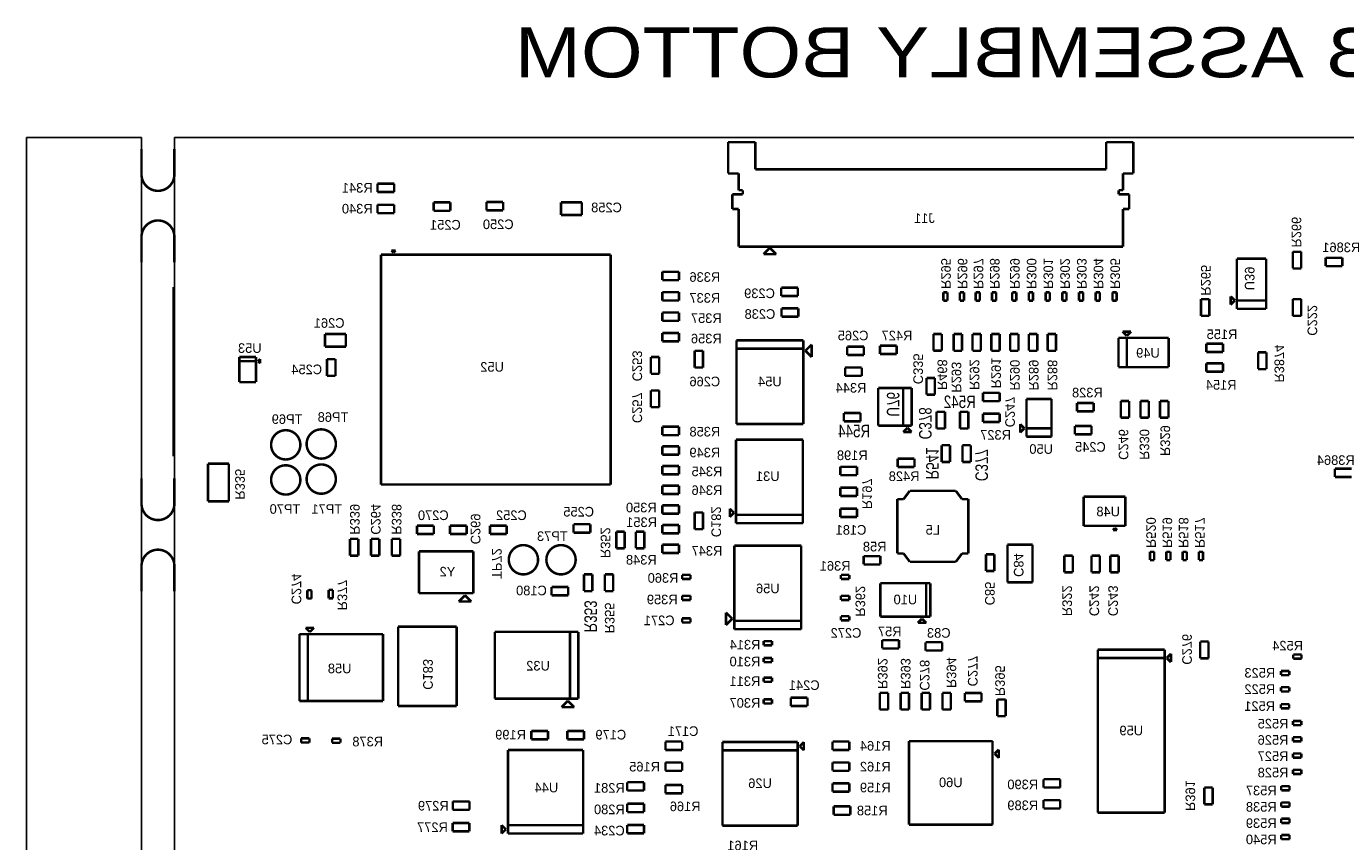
# Model space of a CAD drawing. Extents: x -12 to 112, y -6 to 110.
# Tile 3 of 4: x -12 to 68, y 60 to 110. Entities that reach past the tile are written whole.
import ezdxf
from ezdxf.enums import TextEntityAlignment as Align

# ---------------------------------------------------------------- set-up
doc = ezdxf.new("R2010")
doc.units = 0
for name, color, linetype in [('BG_OUTLINE', 1, 'CONTINUOUS'), ('PG_ASSEMBLY_BOTTOM', 4, 'CONTINUOUS'), ('RD_ASSEMBLY_BOTTOM', 5, 'CONTINUOUS')]:
    doc.layers.add(name, color=color, linetype=linetype)

msp = doc.modelspace()

# ---------------------------------------------------------------- linework, layer by layer
at = {"layer": 'BG_OUTLINE'}
for points in [[(-4.933188, 103.124), (-11.933174, 103.124)], [(-11.933174, 103.124), (-11.933174, -6.083305)], [(-4.933188, -6.083305), (-4.933188, 103.124)], [(-2.933192, 103.124), (102.826807, 103.124)], [(-2.933192, 6.1976), (-2.933192, 103.124)]]:
    msp.add_lwpolyline(points, dxfattribs=at)
at = {"layer": 'BG_OUTLINE', "const_width": 0.1524}
for points in [[(-4.933188, 102.429561), (-4.933188, 100.889559)], [(-2.933192, 100.889559), (-2.933192, 102.429561)], [(-4.933188, 95.549565), (-4.933188, 97.089567)], [(-2.933192, 97.089567), (-2.933192, 95.549565)], [(-2.980947, 94.0435), (-2.980947, 83.7565)], [(-4.933188, 82.421773), (-4.933188, 80.881771)], [(-2.933192, 80.881771), (-2.933192, 82.421773)], [(-4.933188, 75.541777), (-4.933188, 77.081779)], [(-2.933192, 77.081779), (-2.933192, 75.541777)]]:
    msp.add_lwpolyline(points, dxfattribs=at)
for points in [[(-4.933188, 100.889559, 0.414214), (-3.93319, 99.889561)], [(-3.93319, 99.889561, 0.414214), (-2.933192, 100.889559)], [(-4.933188, 97.089567, -0.414214), (-3.93319, 98.089565)], [(-3.93319, 98.089565, -0.414214), (-2.933192, 97.089567)], [(-4.933188, 80.881771, 0.414214), (-3.93319, 79.881773)], [(-3.93319, 79.881773, 0.414214), (-2.933192, 80.881771)], [(-4.933188, 77.081779, -0.414214), (-3.93319, 78.081777)], [(-3.93319, 78.081777, -0.414214), (-2.933192, 77.081779)]]:
    msp.add_lwpolyline(points, format="xyb", dxfattribs=at)
at = {"layer": 'PG_ASSEMBLY_BOTTOM', "const_width": 0.1524}
for points in [[(30.736342, 100.944675), (30.736342, 102.849675)], [(30.736342, 102.849675), (32.387342, 102.849675)], [(32.387342, 102.849675), (32.387342, 101.198675)], [(53.723342, 101.198675), (53.723342, 102.849675)], [(53.723342, 102.849675), (55.374342, 102.849675)], [(55.374342, 102.849675), (55.374342, 100.944675)], [(32.387342, 101.198675), (53.723342, 101.198675)], [(9.413613, 99.814791), (9.413613, 100.322791)], [(9.413613, 100.322791), (10.429613, 100.322791)], [(10.429613, 100.322791), (10.429613, 99.814791)], [(31.371342, 100.944675), (30.736342, 100.944675)], [(31.371342, 99.928675), (31.371342, 100.944675)], [(55.374342, 100.944675), (54.739342, 100.944675)], [(54.739342, 100.944675), (54.739342, 99.928675)], [(10.429613, 99.814791), (9.413613, 99.814791)], [(30.990342, 98.785675), (30.990342, 99.674675)], [(30.990342, 99.674675), (31.625342, 99.674675)], [(31.625342, 99.928675), (31.371342, 99.928675)], [(31.625342, 99.674675), (31.625342, 99.928675)], [(54.739342, 99.928675), (54.485342, 99.928675)], [(54.485342, 99.928675), (54.485342, 99.674675)], [(54.485342, 99.674675), (55.120342, 99.674675)], [(55.120342, 99.674675), (55.120342, 98.785675)], [(9.413613, 99.041809), (10.429613, 99.041809)], [(9.413613, 98.533809), (9.413613, 99.041809)], [(10.429613, 99.041809), (10.429613, 98.533809)], [(12.827, 99.187), (13.843, 99.187)], [(12.827, 98.679), (12.827, 99.187)], [(13.843, 98.679), (12.827, 98.679)], [(13.843, 99.187), (13.843, 98.679)], [(16.040105, 99.215473), (17.056105, 99.215473)], [(16.040105, 98.707473), (16.040105, 99.215473)], [(17.056105, 98.707473), (16.040105, 98.707473)], [(17.056105, 99.215473), (17.056105, 98.707473)], [(20.574, 99.187), (21.844, 99.187)], [(20.574, 98.425), (20.574, 99.187)], [(21.844, 99.187), (21.844, 98.425)], [(31.371342, 98.785675), (30.990342, 98.785675)], [(31.371342, 96.499675), (31.371342, 98.785675)], [(55.120342, 98.785675), (54.739342, 98.785675)], [(54.739342, 98.785675), (54.739342, 96.499675)], [(10.429613, 98.533809), (9.413613, 98.533809)], [(21.844, 98.425), (20.574, 98.425)], [(10.3886, 96.139), (10.2616, 96.266)], [(10.2616, 96.266), (10.5156, 96.266)], [(10.5156, 96.266), (10.3886, 96.139)], [(54.739342, 96.499675), (31.371342, 96.499675)], [(32.895342, 96.045924), (33.276342, 96.426924)], [(33.276342, 96.426924), (33.276342, 96.445423)], [(33.276342, 96.426924), (33.657342, 96.045924)], [(65.069715, 95.171082), (65.069715, 96.187082)], [(65.069715, 96.187082), (65.577715, 96.187082)], [(65.577715, 96.187082), (65.577715, 95.171082)], [(9.6266, 82.042), (9.6266, 96.012)], [(9.6266, 96.012), (23.5966, 96.012)], [(23.5966, 96.012), (23.5966, 82.042)], [(33.657342, 96.045924), (32.895342, 96.045924)], [(61.669442, 95.763085), (63.447442, 95.763085)], [(61.669442, 93.223085), (61.669442, 95.763085)], [(63.447442, 95.763085), (63.447442, 92.715085)], [(67.06539, 95.822999), (68.08139, 95.822999)], [(67.06539, 95.314999), (67.06539, 95.822999)], [(68.08139, 95.822999), (68.08139, 95.314999)], [(26.736551, 94.46389), (26.736551, 94.97189)], [(26.736551, 94.97189), (27.752551, 94.97189)], [(27.752551, 94.97189), (27.752551, 94.46389)], [(65.577715, 95.171082), (65.069715, 95.171082)], [(68.08139, 95.314999), (67.06539, 95.314999)], [(27.752551, 94.46389), (26.736551, 94.46389)], [(33.9598, 94.0054), (34.9758, 94.0054)], [(33.9598, 93.4974), (33.9598, 94.0054)], [(34.9758, 94.0054), (34.9758, 93.4974)], [(26.736551, 93.733209), (27.752551, 93.733209)], [(26.736551, 93.225209), (26.736551, 93.733209)], [(27.752551, 93.225209), (26.736551, 93.225209)], [(27.752551, 93.733209), (27.752551, 93.225209)], [(34.9758, 93.4974), (33.9598, 93.4974)], [(43.815, 93.218), (43.815, 93.726)], [(43.815, 93.726), (44.069, 93.726)], [(44.069, 93.218), (43.815, 93.218)], [(44.069, 93.726), (44.069, 93.218)], [(44.824645, 93.218), (44.824645, 93.726)], [(44.824645, 93.726), (45.078645, 93.726)], [(45.078645, 93.218), (44.824645, 93.218)], [(45.078645, 93.726), (45.078645, 93.218)], [(45.788991, 93.218), (45.788991, 93.726)], [(45.788991, 93.726), (46.042991, 93.726)], [(46.042991, 93.218), (45.788991, 93.218)], [(46.042991, 93.726), (46.042991, 93.218)], [(46.779591, 93.218), (46.779591, 93.726)], [(46.779591, 93.726), (47.033591, 93.726)], [(47.033591, 93.218), (46.779591, 93.218)], [(47.033591, 93.726), (47.033591, 93.218)], [(48.006, 93.218), (48.006, 93.726)], [(48.006, 93.726), (48.26, 93.726)], [(48.26, 93.218), (48.006, 93.218)], [(48.26, 93.726), (48.26, 93.218)], [(49.022, 93.218), (49.022, 93.726)], [(49.022, 93.726), (49.276, 93.726)], [(49.276, 93.218), (49.022, 93.218)], [(49.276, 93.726), (49.276, 93.218)], [(50.038, 93.218), (50.038, 93.726)], [(50.038, 93.726), (50.292, 93.726)], [(50.292, 93.218), (50.038, 93.218)], [(50.292, 93.726), (50.292, 93.218)], [(51.054, 93.218), (51.054, 93.726)], [(51.054, 93.726), (51.308, 93.726)], [(51.308, 93.218), (51.054, 93.218)], [(51.308, 93.726), (51.308, 93.218)], [(52.07, 93.218), (52.07, 93.726)], [(52.07, 93.726), (52.324, 93.726)], [(52.324, 93.218), (52.07, 93.218)], [(52.324, 93.726), (52.324, 93.218)], [(53.086, 93.218), (53.086, 93.726)], [(53.086, 93.726), (53.34, 93.726)], [(53.34, 93.218), (53.086, 93.218)], [(53.34, 93.726), (53.34, 93.218)], [(54.102, 93.218), (54.102, 93.726)], [(54.102, 93.726), (54.356, 93.726)], [(54.356, 93.218), (54.102, 93.218)], [(54.356, 93.726), (54.356, 93.218)], [(59.485535, 92.291088), (59.485535, 93.307088)], [(59.485535, 93.307088), (59.993535, 93.307088)], [(59.993535, 93.307088), (59.993535, 92.291088)], [(61.288442, 92.969085), (61.288442, 93.477085)], [(61.288442, 93.477085), (61.542442, 93.223085)], [(61.542442, 93.223085), (61.288442, 92.969085)], [(61.669442, 92.715085), (61.669442, 93.223085)], [(61.669442, 93.223085), (63.447442, 93.223085)], [(63.447442, 93.223085), (61.669442, 93.223085)], [(65.069715, 92.291088), (65.069715, 93.307088)], [(65.069715, 93.307088), (65.577715, 93.307088)], [(65.577715, 93.307088), (65.577715, 92.291088)], [(26.736551, 91.986527), (26.736551, 92.494527)], [(26.736551, 92.494527), (27.752551, 92.494527)], [(27.752551, 92.494527), (27.752551, 91.986527)], [(33.984308, 92.748118), (35.000308, 92.748118)], [(33.984308, 92.240118), (33.984308, 92.748118)], [(35.000308, 92.240118), (33.984308, 92.240118)], [(35.000308, 92.748118), (35.000308, 92.240118)], [(59.993535, 92.291088), (59.485535, 92.291088)], [(63.447442, 92.715085), (61.669442, 92.715085)], [(65.577715, 92.291088), (65.069715, 92.291088)], [(27.752551, 91.986527), (26.736551, 91.986527)], [(6.223, 90.424), (6.223, 91.186)], [(6.223, 91.186), (7.493, 91.186)], [(7.493, 91.186), (7.493, 90.424)], [(26.736551, 90.747845), (26.736551, 91.255845)], [(26.736551, 91.255845), (27.752551, 91.255845)], [(27.752551, 90.747845), (26.736551, 90.747845)], [(27.752551, 91.255845), (27.752551, 90.747845)], [(31.242, 85.725), (31.242, 90.805)], [(31.242, 90.805), (35.306, 90.805)], [(35.306, 90.805), (35.306, 90.297)], [(43.2181, 90.172012), (43.2181, 91.188012)], [(43.2181, 91.188012), (43.7261, 91.188012)], [(43.7261, 91.188012), (43.7261, 90.172012)], [(44.45, 90.17), (44.45, 91.186)], [(44.45, 91.186), (44.958, 91.186)], [(44.958, 91.186), (44.958, 90.17)], [(45.593, 90.17), (45.593, 91.186)], [(45.593, 91.186), (46.101, 91.186)], [(46.101, 91.186), (46.101, 90.17)], [(46.736, 90.17), (46.736, 91.186)], [(46.736, 91.186), (47.244, 91.186)], [(47.244, 91.186), (47.244, 90.17)], [(47.879, 90.17), (47.879, 91.186)], [(47.879, 91.186), (48.387, 91.186)], [(48.387, 91.186), (48.387, 90.17)], [(49.022, 90.17), (49.022, 91.186)], [(49.022, 91.186), (49.53, 91.186)], [(49.53, 91.186), (49.53, 90.17)], [(50.165, 90.17), (50.165, 91.186)], [(50.165, 91.186), (50.673, 91.186)], [(50.673, 91.186), (50.673, 90.17)], [(54.469101, 89.17705), (54.469101, 90.95505)], [(54.469101, 90.95505), (54.977101, 90.95505)], [(54.977101, 91.08205), (54.723101, 91.33605)], [(54.723101, 91.33605), (55.231101, 91.33605)], [(55.231101, 91.33605), (54.977101, 91.08205)], [(54.977101, 90.95505), (54.977101, 89.17705)], [(54.977101, 89.17705), (54.977101, 90.95505)], [(54.977101, 90.95505), (57.517101, 90.95505)], [(57.517101, 90.95505), (57.517101, 89.17705)], [(59.80684, 90.0938), (59.80684, 90.6018)], [(59.80684, 90.6018), (60.82284, 90.6018)], [(60.82284, 90.6018), (60.82284, 90.0938)], [(1.016, 88.265), (1.016, 89.789)], [(1.016, 89.789), (2.032, 89.789)], [(2.032, 89.789), (2.032, 89.535)], [(7.493, 90.424), (6.223, 90.424)], [(26.035, 88.773), (26.035, 89.789)], [(26.035, 89.789), (26.543, 89.789)], [(26.543, 89.789), (26.543, 88.773)], [(28.702, 89.154), (28.702, 90.17)], [(28.702, 90.17), (29.21, 90.17)], [(29.21, 90.17), (29.21, 89.154)], [(35.306, 90.297), (31.242, 90.297)], [(31.242, 90.297), (35.306, 90.297)], [(35.306, 90.297), (35.306, 85.725)], [(35.433, 90.17), (35.814, 90.551)], [(35.814, 89.789), (35.433, 90.17)], [(35.814, 90.551), (35.814, 89.789)], [(37.973, 90.424), (38.989, 90.424)], [(37.973, 89.916), (37.973, 90.424)], [(38.989, 89.916), (37.973, 89.916)], [(38.989, 90.424), (38.989, 89.916)], [(39.968264, 90.486286), (40.984264, 90.486286)], [(39.968264, 89.978286), (39.968264, 90.486286)], [(40.984264, 89.978286), (39.968264, 89.978286)], [(40.984264, 90.486286), (40.984264, 89.978286)], [(43.7261, 90.172012), (43.2181, 90.172012)], [(44.958, 90.17), (44.45, 90.17)], [(46.101, 90.17), (45.593, 90.17)], [(47.244, 90.17), (46.736, 90.17)], [(48.387, 90.17), (47.879, 90.17)], [(49.53, 90.17), (49.022, 90.17)], [(50.673, 90.17), (50.165, 90.17)], [(60.82284, 90.0938), (59.80684, 90.0938)], [(62.95898, 89.05748), (62.95898, 90.07348)], [(62.95898, 90.07348), (63.46698, 90.07348)], [(63.46698, 90.07348), (63.46698, 89.05748)], [(1.016, 89.535), (2.032, 89.535)], [(2.032, 89.535), (1.016, 89.535)], [(2.032, 89.535), (2.032, 88.265)], [(2.159, 89.535), (2.286, 89.662)], [(2.286, 89.408), (2.159, 89.535)], [(2.286, 89.662), (2.286, 89.408)], [(6.35, 88.646), (6.35, 89.662)], [(6.35, 89.662), (6.858, 89.662)], [(6.858, 89.662), (6.858, 88.646)], [(29.21, 89.154), (28.702, 89.154)], [(37.846, 88.646), (37.846, 89.154)], [(37.846, 89.154), (38.862, 89.154)], [(38.862, 89.154), (38.862, 88.646)], [(57.517101, 89.17705), (54.469101, 89.17705)], [(59.80684, 88.9), (59.80684, 89.408)], [(59.80684, 89.408), (60.82284, 89.408)], [(60.82284, 89.408), (60.82284, 88.9)], [(63.46698, 89.05748), (62.95898, 89.05748)], [(2.032, 88.265), (1.016, 88.265)], [(6.858, 88.646), (6.35, 88.646)], [(26.543, 88.773), (26.035, 88.773)], [(38.862, 88.646), (37.846, 88.646)], [(42.799, 87.503), (42.799, 88.519)], [(42.799, 88.519), (43.307, 88.519)], [(43.307, 88.519), (43.307, 87.503)], [(60.82284, 88.9), (59.80684, 88.9)], [(26.035, 86.741), (26.035, 87.757)], [(26.035, 87.757), (26.543, 87.757)], [(26.543, 87.757), (26.543, 86.741)], [(39.857675, 85.620334), (39.857675, 87.906334)], [(39.857675, 87.906334), (41.889675, 87.906334)], [(41.381675, 85.620334), (41.381675, 87.906334)], [(41.381675, 87.906334), (41.381675, 85.620334)], [(41.889675, 87.906334), (41.889675, 85.620334)], [(43.307, 87.503), (42.799, 87.503)], [(46.228, 87.108101), (46.228, 87.616101)], [(46.228, 87.616101), (47.244, 87.616101)], [(47.244, 87.616101), (47.244, 87.108101)], [(26.543, 86.741), (26.035, 86.741)], [(47.244, 87.108101), (46.228, 87.108101)], [(50.397359, 87.235101), (48.873359, 87.235101)], [(48.873359, 87.235101), (48.873359, 85.457101)], [(50.397359, 84.949101), (50.397359, 87.235101)], [(51.943, 86.487), (51.943, 86.995)], [(51.943, 86.995), (52.959, 86.995)], [(52.959, 86.995), (52.959, 86.487)], [(54.61, 86.106), (54.61, 87.122)], [(54.61, 87.122), (55.118, 87.122)], [(55.118, 87.122), (55.118, 86.106)], [(55.8038, 86.106), (55.8038, 87.122)], [(55.8038, 87.122), (56.3118, 87.122)], [(56.3118, 87.122), (56.3118, 86.106)], [(56.9976, 86.106), (56.9976, 87.122)], [(56.9976, 87.122), (57.5056, 87.122)], [(57.5056, 87.122), (57.5056, 86.106)], [(37.7698, 86.3854), (38.7858, 86.3854)], [(37.7698, 85.8774), (37.7698, 86.3854)], [(38.7858, 85.8774), (37.7698, 85.8774)], [(38.7858, 86.3854), (38.7858, 85.8774)], [(43.4086, 85.4456), (43.4086, 86.4616)], [(43.4086, 86.4616), (43.9166, 86.4616)], [(43.9166, 86.4616), (43.9166, 85.4456)], [(44.831, 85.4456), (44.831, 86.4616)], [(44.831, 86.4616), (45.339, 86.4616)], [(45.339, 86.4616), (45.339, 85.4456)], [(46.228, 86.346101), (47.244, 86.346101)], [(46.228, 85.838101), (46.228, 86.346101)], [(47.244, 85.838101), (46.228, 85.838101)], [(47.244, 86.346101), (47.244, 85.838101)], [(52.959, 86.487), (51.943, 86.487)], [(55.118, 86.106), (54.61, 86.106)], [(56.3118, 86.106), (55.8038, 86.106)], [(57.5056, 86.106), (56.9976, 86.106)], [(26.736551, 85.553555), (27.752551, 85.553555)], [(26.736551, 85.045555), (26.736551, 85.553555)], [(27.752551, 85.045555), (26.736551, 85.045555)], [(27.752551, 85.553555), (27.752551, 85.045555)], [(35.306, 85.725), (31.242, 85.725)], [(41.381675, 85.620334), (39.857675, 85.620334)], [(41.889675, 85.620334), (41.381675, 85.620334)], [(41.381675, 85.239334), (41.635675, 85.493334)], [(41.889675, 85.239334), (41.381675, 85.239334)], [(41.635675, 85.493334), (41.889675, 85.239334)], [(43.9166, 85.4456), (43.4086, 85.4456)], [(45.339, 85.4456), (44.831, 85.4456)], [(48.492359, 85.203101), (48.492359, 85.711101)], [(48.492359, 85.711101), (48.746359, 85.457101)], [(48.746359, 85.457101), (48.492359, 85.203101)], [(50.397359, 85.457101), (48.873359, 85.457101)], [(48.873359, 85.457101), (48.873359, 84.949101)], [(48.873359, 85.457101), (50.397359, 85.457101)], [(48.873359, 84.949101), (50.397359, 84.949101)], [(51.816, 85.09), (51.816, 85.598)], [(51.816, 85.598), (52.832, 85.598)], [(52.832, 85.09), (51.816, 85.09)], [(52.832, 85.598), (52.832, 85.09)], [(26.736551, 83.851755), (26.736551, 84.359755)], [(26.736551, 84.359755), (27.752551, 84.359755)], [(27.752551, 84.359755), (27.752551, 83.851755)], [(31.214492, 80.199286), (31.214492, 84.771286)], [(31.214492, 84.771286), (35.278492, 84.771286)], [(35.278492, 84.771286), (35.278492, 79.691286)], [(43.7134, 83.4136), (43.7134, 84.4296)], [(43.7134, 84.4296), (44.2214, 84.4296)], [(44.2214, 84.4296), (44.2214, 83.4136)], [(44.9834, 83.4136), (44.9834, 84.4296)], [(44.9834, 84.4296), (45.4914, 84.4296)], [(45.4914, 84.4296), (45.4914, 83.4136)], [(27.752551, 83.851755), (26.736551, 83.851755)], [(41.0464, 83.1088), (41.0464, 83.6168)], [(41.0464, 83.6168), (42.0624, 83.6168)], [(42.0624, 83.6168), (42.0624, 83.1088)], [(44.2214, 83.4136), (43.7134, 83.4136)], [(45.4914, 83.4136), (44.9834, 83.4136)], [(-0.889, 81.026), (-0.889, 83.312)], [(-0.889, 83.312), (0.381, 83.312)], [(0.381, 83.312), (0.381, 81.026)], [(26.736551, 83.165955), (27.752551, 83.165955)], [(26.736551, 82.657955), (26.736551, 83.165955)], [(27.752551, 82.657955), (26.736551, 82.657955)], [(27.752551, 83.165955), (27.752551, 82.657955)], [(37.555264, 82.612286), (37.555264, 83.120286)], [(37.555264, 83.120286), (38.571264, 83.120286)], [(38.571264, 82.612286), (37.555264, 82.612286)], [(38.571264, 83.120286), (38.571264, 82.612286)], [(42.0624, 83.1088), (41.0464, 83.1088)], [(67.624444, 82.502299), (67.624444, 83.010299)], [(67.624444, 83.010299), (68.640444, 83.010299)], [(23.5966, 82.042), (9.6266, 82.042)], [(26.736551, 81.972155), (27.752551, 81.972155)], [(26.736551, 81.464155), (26.736551, 81.972155)], [(27.752551, 81.972155), (27.752551, 81.464155)], [(37.555264, 81.342286), (37.555264, 81.850286)], [(37.555264, 81.850286), (38.571264, 81.850286)], [(38.571264, 81.850286), (38.571264, 81.342286)], [(68.640444, 82.502299), (67.624444, 82.502299)], [(0.381, 81.026), (-0.889, 81.026)], [(27.752551, 81.464155), (26.736551, 81.464155)], [(38.571264, 81.342286), (37.555264, 81.342286)], [(41.402, 81.153), (41.021, 81.153)], [(41.021, 81.153), (41.021, 77.851)], [(41.783, 81.661), (41.402, 81.153)], [(44.577, 81.661), (41.783, 81.661)], [(44.958, 81.153), (44.577, 81.661)], [(45.339, 81.153), (44.958, 81.153)], [(45.339, 77.851), (45.339, 81.153)], [(52.3494, 79.527799), (52.3494, 81.305799)], [(52.3494, 81.305799), (54.8894, 81.305799)], [(54.8894, 81.305799), (54.8894, 79.527799)], [(26.736551, 80.270355), (26.736551, 80.778355)], [(26.736551, 80.778355), (27.752551, 80.778355)], [(27.752551, 80.270355), (26.736551, 80.270355)], [(27.752551, 80.778355), (27.752551, 80.270355)], [(28.702, 79.328287), (28.702, 80.344287)], [(28.702, 80.344287), (29.21, 80.344287)], [(29.21, 80.344287), (29.21, 79.328287)], [(30.833492, 80.072286), (30.833492, 80.580286)], [(30.833492, 80.580286), (31.087492, 80.326286)], [(31.087492, 80.326286), (30.833492, 80.072286)], [(35.278492, 80.199286), (31.214492, 80.199286)], [(31.214492, 79.691286), (31.214492, 80.199286)], [(31.214492, 80.199286), (35.278492, 80.199286)], [(37.555264, 80.072286), (37.555264, 80.580286)], [(37.555264, 80.580286), (38.571264, 80.580286)], [(38.571264, 80.580286), (38.571264, 80.072286)], [(11.822209, 79.545591), (12.838209, 79.545591)], [(11.822209, 79.037591), (11.822209, 79.545591)], [(12.838209, 79.545591), (12.838209, 79.037591)], [(13.821189, 79.037591), (13.821189, 79.545591)], [(13.821189, 79.545591), (14.837189, 79.545591)], [(14.837189, 79.545591), (14.837189, 79.037591)], [(16.256, 79.037591), (16.256, 79.545591)], [(16.256, 79.545591), (17.272, 79.545591)], [(17.272, 79.545591), (17.272, 79.037591)], [(21.336, 79.629), (22.352, 79.629)], [(21.336, 79.121), (21.336, 79.629)], [(22.352, 79.629), (22.352, 79.121)], [(26.736551, 79.076555), (26.736551, 79.584555)], [(26.736551, 79.584555), (27.752551, 79.584555)], [(27.752551, 79.584555), (27.752551, 79.076555)], [(35.278492, 79.691286), (31.214492, 79.691286)], [(38.571264, 80.072286), (37.555264, 80.072286)], [(54.8894, 79.527799), (52.3494, 79.527799)], [(54.1274, 79.273799), (54.2544, 79.400799)], [(54.2544, 79.400799), (54.3814, 79.273799)], [(7.747, 77.724), (7.747, 78.74)], [(7.747, 78.74), (8.255, 78.74)], [(8.255, 78.74), (8.255, 77.724)], [(9.017, 77.724), (9.017, 78.74)], [(9.017, 78.74), (9.525, 78.74)], [(9.525, 78.74), (9.525, 77.724)], [(10.287, 77.724), (10.287, 78.74)], [(10.287, 78.74), (10.795, 78.74)], [(10.795, 78.74), (10.795, 77.724)], [(12.838209, 79.037591), (11.822209, 79.037591)], [(14.837189, 79.037591), (13.821189, 79.037591)], [(17.272, 79.037591), (16.256, 79.037591)], [(22.352, 79.121), (21.336, 79.121)], [(23.933155, 78.165449), (23.933155, 79.181449)], [(23.933155, 79.181449), (24.441155, 79.181449)], [(24.441155, 79.181449), (24.441155, 78.165449)], [(25.126955, 78.165449), (25.126955, 79.181449)], [(25.126955, 79.181449), (25.634955, 79.181449)], [(25.634955, 79.181449), (25.634955, 78.165449)], [(27.752551, 79.076555), (26.736551, 79.076555)], [(29.21, 79.328287), (28.702, 79.328287)], [(54.3814, 79.273799), (54.1274, 79.273799)], [(11.938, 75.438), (11.938, 77.978)], [(11.938, 77.978), (15.24, 77.978)], [(15.24, 77.978), (15.24, 75.438)], [(24.441155, 78.165449), (23.933155, 78.165449)], [(25.634955, 78.165449), (25.126955, 78.165449)], [(26.736551, 78.390755), (27.752551, 78.390755)], [(26.736551, 77.882755), (26.736551, 78.390755)], [(27.752551, 77.882755), (26.736551, 77.882755)], [(27.752551, 78.390755), (27.752551, 77.882755)], [(31.114556, 78.328525), (35.178556, 78.328525)], [(31.114556, 73.756525), (31.114556, 78.328525)], [(35.178556, 78.328525), (35.178556, 73.248525)], [(41.021, 77.851), (41.402, 77.851)], [(41.402, 77.851), (41.783, 77.343)], [(44.577, 77.343), (44.958, 77.851)], [(44.958, 77.851), (45.339, 77.851)], [(46.412155, 76.7828), (46.412155, 77.7988)], [(46.412155, 77.7988), (46.920155, 77.7988)], [(46.920155, 77.7988), (46.920155, 76.7828)], [(47.720255, 76.101291), (47.720255, 78.387291)], [(47.720255, 78.387291), (49.244255, 78.387291)], [(49.244255, 78.387291), (49.244255, 76.101291)], [(56.385714, 77.447689), (56.385714, 77.955689)], [(56.385714, 77.955689), (56.639714, 77.955689)], [(56.639714, 77.955689), (56.639714, 77.447689)], [(57.376314, 77.447689), (57.376314, 77.955689)], [(57.376314, 77.955689), (57.630314, 77.955689)], [(57.630314, 77.955689), (57.630314, 77.447689)], [(58.366914, 77.447689), (58.366914, 77.955689)], [(58.366914, 77.955689), (58.620914, 77.955689)], [(58.620914, 77.955689), (58.620914, 77.447689)], [(59.357514, 77.447689), (59.357514, 77.955689)], [(59.357514, 77.955689), (59.611514, 77.955689)], [(59.611514, 77.955689), (59.611514, 77.447689)], [(8.255, 77.724), (7.747, 77.724)], [(9.525, 77.724), (9.017, 77.724)], [(10.795, 77.724), (10.287, 77.724)], [(38.972579, 77.184245), (38.972579, 77.692245)], [(38.972579, 77.692245), (39.988579, 77.692245)], [(39.988579, 77.184245), (38.972579, 77.184245)], [(39.988579, 77.692245), (39.988579, 77.184245)], [(41.783, 77.343), (44.577, 77.343)], [(51.181, 76.708), (51.181, 77.724)], [(51.181, 77.724), (51.689, 77.724)], [(51.689, 77.724), (51.689, 76.708)], [(52.832, 76.708), (52.832, 77.724)], [(52.832, 77.724), (53.34, 77.724)], [(53.34, 77.724), (53.34, 76.708)], [(53.975, 76.708), (53.975, 77.724)], [(53.975, 77.724), (54.483, 77.724)], [(54.483, 77.724), (54.483, 76.708)], [(56.639714, 77.447689), (56.385714, 77.447689)], [(57.630314, 77.447689), (57.376314, 77.447689)], [(58.620914, 77.447689), (58.366914, 77.447689)], [(59.611514, 77.447689), (59.357514, 77.447689)], [(21.971, 75.565), (21.971, 76.581)], [(21.971, 76.581), (22.479, 76.581)], [(22.479, 76.581), (22.479, 75.565)], [(23.241, 75.565), (23.241, 76.581)], [(23.241, 76.581), (23.749, 76.581)], [(23.749, 76.581), (23.749, 75.565)], [(27.94, 76.550525), (28.448, 76.550525)], [(27.94, 76.296525), (27.94, 76.550525)], [(28.448, 76.296525), (27.94, 76.296525)], [(28.448, 76.550525), (28.448, 76.296525)], [(37.592, 76.550525), (38.1, 76.550525)], [(37.592, 76.296525), (37.592, 76.550525)], [(38.1, 76.296525), (37.592, 76.296525)], [(38.1, 76.550525), (38.1, 76.296525)], [(46.920155, 76.7828), (46.412155, 76.7828)], [(51.689, 76.708), (51.181, 76.708)], [(53.34, 76.708), (52.832, 76.708)], [(54.483, 76.708), (53.975, 76.708)], [(5.148575, 75.111199), (5.148575, 75.619199)], [(5.148575, 75.619199), (5.402575, 75.619199)], [(5.402575, 75.619199), (5.402575, 75.111199)], [(6.446525, 75.130602), (6.446525, 75.638602)], [(6.446525, 75.638602), (6.700525, 75.638602)], [(6.700525, 75.638602), (6.700525, 75.130602)], [(15.24, 75.438), (11.938, 75.438)], [(19.99631, 75.819), (21.01231, 75.819)], [(19.99631, 75.311), (19.99631, 75.819)], [(21.01231, 75.819), (21.01231, 75.311)], [(22.479, 75.565), (21.971, 75.565)], [(23.749, 75.565), (23.241, 75.565)], [(39.984675, 74.01367), (39.984675, 76.04567)], [(39.984675, 76.04567), (43.032675, 76.04567)], [(42.778675, 76.04567), (42.778675, 74.01367)], [(42.778675, 74.01367), (42.778675, 76.04567)], [(43.032675, 76.04567), (43.032675, 74.01367)], [(49.244255, 76.101291), (47.720255, 76.101291)], [(5.402575, 75.111199), (5.148575, 75.111199)], [(6.700525, 75.130602), (6.446525, 75.130602)], [(14.351, 74.93), (14.732, 75.311)], [(15.113, 74.93), (14.351, 74.93)], [(14.732, 75.311), (15.113, 74.93)], [(21.01231, 75.311), (19.99631, 75.311)], [(27.94, 75.280528), (28.448, 75.280528)], [(27.94, 75.026528), (27.94, 75.280528)], [(28.448, 75.026528), (27.94, 75.026528)], [(28.448, 75.280528), (28.448, 75.026528)], [(37.592, 75.280528), (38.1, 75.280528)], [(37.592, 75.026528), (37.592, 75.280528)], [(38.1, 75.026528), (37.592, 75.026528)], [(38.1, 75.280528), (38.1, 75.026528)], [(27.94, 73.914), (28.448, 73.914)], [(27.94, 73.66), (27.94, 73.914)], [(28.448, 73.914), (28.448, 73.66)], [(30.606555, 73.502525), (30.606555, 74.264525)], [(30.606555, 74.264525), (30.987555, 73.883525)], [(30.987555, 73.883525), (30.606555, 73.502525)], [(31.114556, 73.248525), (31.114556, 73.756525)], [(31.114556, 73.756525), (35.178556, 73.756525)], [(35.178556, 73.756525), (31.114556, 73.756525)], [(37.592, 73.787), (37.592, 74.041)], [(37.592, 74.041), (38.1, 74.041)], [(38.1, 73.787), (37.592, 73.787)], [(38.1, 74.041), (38.1, 73.787)], [(42.778675, 74.01367), (39.984675, 74.01367)], [(42.270675, 73.63267), (42.524675, 73.88667)], [(42.524675, 73.88667), (42.778675, 73.63267)], [(43.032675, 74.01367), (42.778675, 74.01367)], [(4.668525, 68.888402), (4.668525, 72.952402)], [(4.668525, 72.952402), (5.176525, 72.952402)], [(5.303525, 73.079402), (5.049525, 73.333402)], [(5.049525, 73.333402), (5.557525, 73.333402)], [(5.176525, 68.888402), (5.176525, 72.952402)], [(5.176525, 72.952402), (9.748525, 72.952402)], [(5.176525, 72.952402), (5.176525, 68.888402)], [(5.557525, 73.333402), (5.303525, 73.079402)], [(9.748525, 72.952402), (9.748525, 68.888402)], [(10.668, 68.58), (10.668, 73.406)], [(10.668, 73.406), (14.224, 73.406)], [(14.224, 73.406), (14.224, 68.58)], [(16.549314, 69.023819), (16.549314, 73.087819)], [(16.549314, 73.087819), (21.629314, 73.087819)], [(21.121314, 69.023819), (21.121314, 73.087819)], [(21.121314, 73.087819), (21.121314, 69.023819)], [(21.629314, 73.087819), (21.629314, 69.023819)], [(28.448, 73.66), (27.94, 73.66)], [(35.178556, 73.248525), (31.114556, 73.248525)], [(42.778675, 73.63267), (42.270675, 73.63267)], [(32.89808, 72.52462), (33.40608, 72.52462)], [(32.89808, 72.27062), (32.89808, 72.52462)], [(33.40608, 72.27062), (32.89808, 72.27062)], [(33.40608, 72.52462), (33.40608, 72.27062)], [(40.104977, 72.078845), (40.104977, 72.586845)], [(40.104977, 72.586845), (41.120977, 72.586845)], [(41.120977, 72.586845), (41.120977, 72.078845)], [(42.736788, 72.459845), (43.752788, 72.459845)], [(42.736788, 71.951845), (42.736788, 72.459845)], [(43.752788, 72.459845), (43.752788, 71.951845)], [(59.436787, 71.482989), (59.436787, 72.498989)], [(59.436787, 72.498989), (59.944787, 72.498989)], [(59.944787, 72.498989), (59.944787, 71.482989)], [(32.893, 71.501), (33.401, 71.501)], [(32.893, 71.247), (32.893, 71.501)], [(33.401, 71.501), (33.401, 71.247)], [(41.120977, 72.078845), (40.104977, 72.078845)], [(43.752788, 71.951845), (42.736788, 71.951845)], [(53.213, 62.103), (53.213, 72.009)], [(53.213, 72.009), (57.277, 72.009)], [(53.213, 71.501), (57.277, 71.501)], [(57.277, 71.501), (53.213, 71.501)], [(57.277, 72.009), (57.277, 71.501)], [(57.277, 71.501), (57.277, 62.103)], [(57.404, 71.501), (57.658, 71.755)], [(57.658, 71.247), (57.404, 71.501)], [(57.658, 71.755), (57.658, 71.247)], [(59.944787, 71.482989), (59.436787, 71.482989)], [(65.091015, 71.456804), (65.091015, 71.710804)], [(65.091015, 71.710804), (65.599015, 71.710804)], [(65.599015, 71.456804), (65.091015, 71.456804)], [(65.599015, 71.710804), (65.599015, 71.456804)], [(33.401, 71.247), (32.893, 71.247)], [(64.351621, 70.459346), (64.351621, 70.713346)], [(64.351621, 70.713346), (64.859621, 70.713346)], [(64.859621, 70.713346), (64.859621, 70.459346)], [(32.893, 70.3072), (33.401, 70.3072)], [(32.893, 70.0532), (32.893, 70.3072)], [(33.401, 70.0532), (32.893, 70.0532)], [(33.401, 70.3072), (33.401, 70.0532)], [(64.859621, 70.459346), (64.351621, 70.459346)], [(64.351621, 69.468746), (64.351621, 69.722746)], [(64.351621, 69.722746), (64.859621, 69.722746)], [(64.859621, 69.722746), (64.859621, 69.468746)], [(21.121314, 69.023819), (16.549314, 69.023819)], [(21.629314, 69.023819), (21.121314, 69.023819)], [(32.893, 68.9864), (33.401, 68.9864)], [(32.893, 68.7324), (32.893, 68.9864)], [(33.401, 68.9864), (33.401, 68.7324)], [(34.544, 69.088), (35.56, 69.088)], [(34.544, 68.58), (34.544, 69.088)], [(35.56, 69.088), (35.56, 68.58)], [(39.958188, 68.36664), (39.958188, 69.38264)], [(39.958188, 69.38264), (40.466188, 69.38264)], [(40.466188, 69.38264), (40.466188, 68.36664)], [(41.228188, 68.36664), (41.228188, 69.38264)], [(41.228188, 69.38264), (41.736188, 69.38264)], [(41.736188, 69.38264), (41.736188, 68.36664)], [(42.498188, 68.36664), (42.498188, 69.38264)], [(42.498188, 69.38264), (43.006188, 69.38264)], [(43.006188, 69.38264), (43.006188, 68.36664)], [(43.768188, 68.36664), (43.768188, 69.38264)], [(43.768188, 69.38264), (44.276188, 69.38264)], [(44.276188, 69.38264), (44.276188, 68.36664)], [(45.12691, 68.867782), (45.12691, 69.375782)], [(45.12691, 69.375782), (46.14291, 69.375782)], [(46.14291, 69.375782), (46.14291, 68.867782)], [(47.10176, 67.96532), (47.10176, 68.98132)], [(47.10176, 68.98132), (47.60976, 68.98132)], [(47.60976, 68.98132), (47.60976, 67.96532)], [(64.859621, 69.468746), (64.351621, 69.468746)], [(9.748525, 68.888402), (4.668525, 68.888402)], [(14.224, 68.58), (10.668, 68.58)], [(20.613314, 68.515819), (20.994314, 68.896819)], [(21.375314, 68.515819), (20.613314, 68.515819)], [(20.994314, 68.896819), (21.375314, 68.515819)], [(33.401, 68.7324), (32.893, 68.7324)], [(35.56, 68.58), (34.544, 68.58)], [(40.466188, 68.36664), (39.958188, 68.36664)], [(41.736188, 68.36664), (41.228188, 68.36664)], [(43.006188, 68.36664), (42.498188, 68.36664)], [(44.276188, 68.36664), (43.768188, 68.36664)], [(46.14291, 68.867782), (45.12691, 68.867782)], [(64.341461, 68.4403), (64.341461, 68.6943)], [(64.341461, 68.6943), (64.849461, 68.6943)], [(64.849461, 68.4403), (64.341461, 68.4403)], [(64.849461, 68.6943), (64.849461, 68.4403)], [(47.60976, 67.96532), (47.10176, 67.96532)], [(65.079065, 67.67576), (65.587065, 67.67576)], [(65.079065, 67.42176), (65.079065, 67.67576)], [(65.587065, 67.42176), (65.079065, 67.42176)], [(65.587065, 67.67576), (65.587065, 67.42176)], [(4.771801, 66.362575), (4.771801, 66.616575)], [(4.771801, 66.616575), (5.279801, 66.616575)], [(5.279801, 66.616575), (5.279801, 66.362575)], [(6.657398, 66.601523), (7.165398, 66.601523)], [(6.657398, 66.347523), (6.657398, 66.601523)], [(7.165398, 66.601523), (7.165398, 66.347523)], [(18.765594, 67.063209), (19.781594, 67.063209)], [(18.765594, 66.555209), (18.765594, 67.063209)], [(19.781594, 66.555209), (18.765594, 66.555209)], [(19.781594, 67.063209), (19.781594, 66.555209)], [(20.957012, 66.5607), (20.957012, 67.0687)], [(20.957012, 67.0687), (21.973012, 67.0687)], [(21.973012, 66.5607), (20.957012, 66.5607)], [(21.973012, 67.0687), (21.973012, 66.5607)], [(65.079065, 66.68516), (65.587065, 66.68516)], [(65.079065, 66.43116), (65.079065, 66.68516)], [(65.587065, 66.68516), (65.587065, 66.43116)], [(5.279801, 66.362575), (4.771801, 66.362575)], [(7.165398, 66.347523), (6.657398, 66.347523)], [(17.3482, 65.913), (21.9202, 65.913)], [(17.3482, 60.833), (17.3482, 65.913)], [(21.9202, 65.913), (21.9202, 60.833)], [(26.924, 65.913), (26.924, 66.421)], [(26.924, 66.421), (27.94, 66.421)], [(27.94, 65.913), (26.924, 65.913)], [(27.94, 66.421), (27.94, 65.913)], [(30.389266, 61.31273), (30.389266, 66.39273)], [(30.389266, 66.39273), (34.961266, 66.39273)], [(34.961266, 65.88473), (30.389266, 65.88473)], [(34.961266, 66.39273), (34.961266, 61.31273)], [(35.088266, 66.13873), (35.342266, 66.39273)], [(35.342266, 65.88473), (35.088266, 66.13873)], [(35.342266, 66.39273), (35.342266, 65.88473)], [(37.084, 66.421), (38.1, 66.421)], [(37.084, 65.913), (37.084, 66.421)], [(38.1, 65.913), (37.084, 65.913)], [(38.1, 66.421), (38.1, 65.913)], [(41.7322, 61.3664), (41.7322, 66.4464)], [(41.7322, 66.4464), (46.8122, 66.4464)], [(46.8122, 66.4464), (46.8122, 61.3664)], [(46.9392, 65.6844), (47.1932, 65.9384)], [(47.1932, 65.9384), (47.1932, 65.4304)], [(65.587065, 66.43116), (65.079065, 66.43116)], [(26.924, 64.643), (26.924, 65.151)], [(26.924, 65.151), (27.94, 65.151)], [(27.94, 65.151), (27.94, 64.643)], [(37.084, 64.643), (37.084, 65.151)], [(37.084, 65.151), (38.1, 65.151)], [(38.1, 65.151), (38.1, 64.643)], [(47.1932, 65.4304), (46.9392, 65.6844)], [(65.079065, 65.69456), (65.587065, 65.69456)], [(65.079065, 65.44056), (65.079065, 65.69456)], [(65.587065, 65.44056), (65.079065, 65.44056)], [(65.587065, 65.69456), (65.587065, 65.44056)], [(27.94, 64.643), (26.924, 64.643)], [(38.1, 64.643), (37.084, 64.643)], [(49.911, 64.135), (50.927, 64.135)], [(49.911, 63.627), (49.911, 64.135)], [(50.927, 64.135), (50.927, 63.627)], [(65.079065, 64.70396), (65.587065, 64.70396)], [(65.079065, 64.44996), (65.079065, 64.70396)], [(65.587065, 64.44996), (65.079065, 64.44996)], [(65.587065, 64.70396), (65.587065, 64.44996)], [(24.599895, 63.951998), (25.615895, 63.951998)], [(24.599895, 63.443998), (24.599895, 63.951998)], [(25.615895, 63.443998), (24.599895, 63.443998)], [(25.615895, 63.951998), (25.615895, 63.443998)], [(26.924, 63.273732), (26.924, 63.781732)], [(26.924, 63.781732), (27.94, 63.781732)], [(27.94, 63.781732), (27.94, 63.273732)], [(37.084, 63.373), (37.084, 63.881)], [(37.084, 63.881), (38.1, 63.881)], [(38.1, 63.373), (37.084, 63.373)], [(38.1, 63.881), (38.1, 63.373)], [(50.927, 63.627), (49.911, 63.627)], [(59.69, 62.611), (59.69, 63.627)], [(59.69, 63.627), (60.198, 63.627)], [(60.198, 63.627), (60.198, 62.611)], [(64.363554, 63.458598), (64.363554, 63.712598)], [(64.363554, 63.712598), (64.871554, 63.712598)], [(64.871554, 63.458598), (64.363554, 63.458598)], [(64.871554, 63.712598), (64.871554, 63.458598)], [(13.993777, 62.273591), (13.993777, 62.781591)], [(13.993777, 62.781591), (15.009777, 62.781591)], [(15.009777, 62.781591), (15.009777, 62.273591)], [(24.599895, 62.643609), (25.615895, 62.643609)], [(24.599895, 62.135609), (24.599895, 62.643609)], [(25.615895, 62.643609), (25.615895, 62.135609)], [(27.94, 63.273732), (26.924, 63.273732)], [(49.911, 62.865), (50.927, 62.865)], [(49.911, 62.357), (49.911, 62.865)], [(50.927, 62.865), (50.927, 62.357)], [(60.198, 62.611), (59.69, 62.611)], [(64.363554, 62.467998), (64.363554, 62.721998)], [(64.363554, 62.721998), (64.871554, 62.721998)], [(64.871554, 62.721998), (64.871554, 62.467998)], [(15.009777, 62.273591), (13.993777, 62.273591)], [(25.615895, 62.135609), (24.599895, 62.135609)], [(37.154, 61.973734), (37.154, 62.481734)], [(37.154, 62.481734), (38.17, 62.481734)], [(38.17, 61.973734), (37.154, 61.973734)], [(38.17, 62.481734), (38.17, 61.973734)], [(50.927, 62.357), (49.911, 62.357)], [(57.277, 62.103), (53.213, 62.103)], [(64.871554, 62.467998), (64.363554, 62.467998)], [(64.363554, 61.477398), (64.363554, 61.731398)], [(64.363554, 61.731398), (64.871554, 61.731398)], [(64.871554, 61.731398), (64.871554, 61.477398)], [(13.983988, 61.474355), (14.999988, 61.474355)], [(13.983988, 60.966355), (13.983988, 61.474355)], [(14.999988, 60.966355), (13.983988, 60.966355)], [(14.999988, 61.474355), (14.999988, 60.966355)], [(16.9672, 60.833), (16.9672, 61.341)], [(16.9672, 61.341), (17.2212, 61.087)], [(17.2212, 61.087), (16.9672, 60.833)], [(17.3482, 61.341), (21.9202, 61.341)], [(24.599895, 61.353192), (25.615895, 61.353192)], [(24.599895, 60.845192), (24.599895, 61.353192)], [(25.615895, 61.353192), (25.615895, 60.845192)], [(34.961266, 61.31273), (30.389266, 61.31273)], [(46.8122, 61.3664), (41.7322, 61.3664)], [(64.871554, 61.477398), (64.363554, 61.477398)], [(21.9202, 60.833), (17.3482, 60.833)], [(25.615895, 60.845192), (24.599895, 60.845192)], [(64.363554, 60.486798), (64.363554, 60.740798)], [(64.363554, 60.740798), (64.871554, 60.740798)], [(64.871554, 60.486798), (64.363554, 60.486798)], [(64.871554, 60.740798), (64.871554, 60.486798)]]:
    msp.add_lwpolyline(points, dxfattribs=at)
for points in [[(4.7244, 84.455, 1), (2.9464, 84.455, 1)], [(6.8834, 84.5058, 1), (5.1054, 84.5058, 1)], [(4.7244, 82.3214, 1), (2.9464, 82.3214, 1)], [(6.8834, 82.3722, 1), (5.1054, 82.3722, 1)], [(19.177, 77.47, 1), (17.399, 77.47, 1)], [(21.463, 77.47, 1), (19.685, 77.47, 1)]]:
    msp.add_lwpolyline(points, format="xyb", close=True, dxfattribs=at)

# ---------------------------------------------------------------- texts
at = {"layer": 'PG_ASSEMBLY_BOTTOM', "text_generation_flag": 2, "width": 1.183333}
msp.add_text('PROC159B ASSEMBLY BOTTOM', height=3.048, dxfattribs=at).set_placement((92.2782, 106.7816))
at = {"layer": 'RD_ASSEMBLY_BOTTOM', "text_generation_flag": 2}
for s, p in [('R341', (9.1186, 99.7839)), ('R340', (9.1186, 98.5139)), ('C251', (14.478, 97.536)), ('C250', (17.691105, 97.564473)), ('R3861', (69.1642, 96.1644)), ('R336', (30.2514, 94.361)), ('C239', (33.5788, 93.3704)), ('R337', (30.2514, 93.091)), ('R357', (30.343351, 91.859527)), ('C238', (33.603308, 92.113118)), ('R155', (61.6966, 90.8812)), ('R356', (30.343351, 90.620845)), ('C265', (39.2684, 90.805)), ('R427', (41.9354, 90.805)), ('C254', (6.0452, 88.7476)), ('C266', (30.2514, 88.011)), ('R154', (61.6458, 87.8078)), ('R344', (39.1414, 87.63)), ('TP69', (4.8514, 85.725)), ('TP68', (7.6454, 85.852)), ('R358', (30.2514, 84.963)), ('R327', (47.9298, 84.768266)), ('R349', (30.2514, 83.693)), ('U50', (50.4825, 83.9089)), ('C245', (53.6956, 84.0359)), ('R198', (39.2176, 83.5279)), ('R3864', (68.834, 83.2358)), ('R345', (30.3784, 82.55)), ('R428', (42.3672, 82.253666)), ('R346', (30.3784, 81.407)), ('TP70', (4.7244, 80.264)), ('TP71', (7.2644, 80.264)), ('C270', (13.7414, 79.883)), ('C252', (18.4912, 79.883)), ('C255', (22.5806, 80.0989)), ('R350', (26.3906, 80.3529)), ('U48', (54.5592, 80.1116)), ('R351', (26.406351, 79.457555)), ('C181', (39.1414, 78.994)), ('L5', (43.6118, 78.994)), ('TP73', (20.9804, 78.613)), ('R347', (30.3784, 77.724)), ('R58', (40.3606, 77.978)), ('Y2', (14.1478, 76.454)), ('R348', (26.3906, 77.1779)), ('R361', (38.1762, 76.8096)), ('R360', (27.7114, 76.073)), ('C180', (19.7104, 75.311)), ('R359', (27.6606, 74.7649)), ('U10', (42.2275, 74.7649)), ('C272', (38.8366, 72.7329)), ('R57', (41.275, 72.8218)), ('C83', (44.2595, 72.7329)), ('R314', (32.69488, 72.01662)), ('R524', (65.6844, 71.9582)), ('R310', (32.6898, 70.993)), ('R523', (63.996021, 70.306946)), ('R311', (32.6898, 69.7992)), ('C241', (36.2966, 69.5579)), ('R522', (63.996021, 69.316346)), ('R307', (32.6898, 68.4784)), ('R521', (63.985861, 68.2879)), ('R525', (64.799665, 67.21856)), ('R378', (9.7536, 66.1289)), ('R199', (18.4404, 66.548)), ('C179', (24.5364, 66.548)), ('C171', (28.9306, 66.7639)), ('R526', (64.799665, 66.22796)), ('R164', (40.6146, 65.8749)), ('R527', (64.799665, 65.23736)), ('R162', (40.6146, 64.6049)), ('R528', (64.799665, 64.24676)), ('R281', (24.447495, 63.316998)), ('R159', (40.6146, 63.3349)), ('R390', (49.5808, 63.5254)), ('R537', (64.084154, 63.153798)), ('R279', (13.7414, 62.23)), ('R280', (24.447495, 62.008609)), ('R166', (29.0576, 62.1919)), ('R389', (49.5808, 62.2554)), ('R538', (64.084154, 62.163198)), ('R539', (64.084154, 61.172598)), ('R277', (13.6906, 60.9219)), ('C234', (24.447495, 60.718192)), ('R540', (64.084154, 60.181998))]:
    msp.add_text(s, height=0.5842, dxfattribs=at).set_placement(p)
for s, p in [('C258', (23.339872, 98.590506)), ('J11', (42.669658, 97.937325)), ('C261', (6.477, 91.567)), ('U53', (1.651, 90.043)), ('U49', (56.261, 89.7509)), ('U52', (16.383, 88.9)), ('U54', (33.274, 88.011)), ('R328', (52.578, 87.3379)), ('U31', (33.147, 82.2579)), ('U56', (33.147, 75.438)), ('C271', (26.543, 73.4949)), ('U58', (7.112, 70.5739)), ('U32', (19.177, 70.739)), ('U59', (55.245, 66.802)), ('C275', (3.302, 66.2559)), ('R165', (25.654, 64.6049)), ('U26', (32.675266, 63.59873)), ('U60', (44.2722, 63.6524)), ('U44', (19.685, 63.3349)), ('R158', (39.497, 61.9379)), ('R161', (31.623, 59.817))]:
    msp.add_text(s, height=0.5842, dxfattribs=at).set_placement(p, align=Align.CENTER)
for s, p in [('R266', (64.9986, 96.4438)), ('R295', (43.688, 93.9292)), ('R296', (44.697645, 93.9292)), ('R297', (45.661991, 93.9292)), ('R298', (46.652591, 93.9292)), ('R299', (47.879, 93.9292)), ('R300', (48.895, 93.9292)), ('R301', (49.911, 93.9292)), ('R302', (50.927, 93.9292)), ('R303', (51.943, 93.9292)), ('R304', (52.959, 93.9292)), ('R305', (53.975, 93.9292)), ('R265', (59.4868, 93.5228)), ('C222', (65.9638, 91.0844)), ('C253', (24.9174, 88.3158)), ('C335', (41.994666, 88.138)), ('R3874', (63.9572, 88.2396)), ('R468', (43.467866, 87.7824)), ('R293', (44.323, 87.63)), ('R292', (45.4279, 87.7824)), ('R291', (46.736, 87.884)), ('R290', (47.879, 87.757)), ('R289', (49.022, 87.757)), ('R288', (50.165, 87.757)), ('C257', (24.9174, 85.7758)), ('C247', (47.582666, 85.5218)), ('C246', (54.483, 83.5406)), ('R330', (55.753, 83.5406)), ('R335', (0.762, 81.1276)), ('R197', (38.895866, 80.5434)), ('R339', (7.747, 78.994)), ('C264', (9.017, 78.994)), ('R338', (10.287, 78.994)), ('C182', (29.718, 78.8416)), ('C269', (15.0876, 78.4098)), ('R520', (56.157114, 78.184289)), ('R519', (57.147714, 78.184289)), ('R518', (58.138314, 78.184289)), ('R517', (59.128914, 78.184289)), ('R352', (22.987, 77.5716)), ('TP72', (16.383, 76.3016)), ('C84', (48.1076, 76.4286)), ('R377', (6.985, 74.3966)), ('R362', (38.481, 74.0156)), ('C85', (46.355, 74.7014)), ('R322', (51.054, 74.041)), ('C242', (52.705, 74.041)), ('C243', (53.848, 74.041)), ('R355', (23.241, 72.9996)), ('C276', (58.3438, 71.0946)), ('R392', (39.8399, 69.6214)), ('R393', (41.2369, 69.6214)), ('R394', (44.0182, 69.6722)), ('C277', (45.3136, 69.7738)), ('C183', (12.192, 69.5706)), ('C278', (42.3926, 69.5198)), ('R395', (46.97476, 69.18452)), ('R391', (58.547, 62.2046))]:
    msp.add_text(s, height=0.5842, rotation=270, dxfattribs=at).set_placement(p)
for s, p in [('U39', (62.1538, 94.5642)), ('R329', (57.023, 84.709)), ('C274', (4.191, 75.692))]:
    msp.add_text(s, height=0.5842, rotation=270, dxfattribs=at).set_placement(p, align=Align.CENTER)
at = {"layer": 'RD_ASSEMBLY_BOTTOM', "text_generation_flag": 2, "width": 0.8}
msp.add_text('U76', height=0.762, rotation=270, dxfattribs=at).set_placement((40.386, 86.9188), align=Align.CENTER)
for s, p in [('R542', (45.7962, 86.6902)), ('R544', (39.37, 84.9122))]:
    msp.add_text(s, height=0.762, dxfattribs=at).set_placement(p)
for s, p in [('C378', (42.3418, 84.7852)), ('R541', (42.7736, 82.3468)), ('C377', (45.7708, 82.2452)), ('R353', (21.9964, 73.0504))]:
    msp.add_text(s, height=0.762, rotation=270, dxfattribs=at).set_placement(p)

doc.saveas('drawing.dxf')
